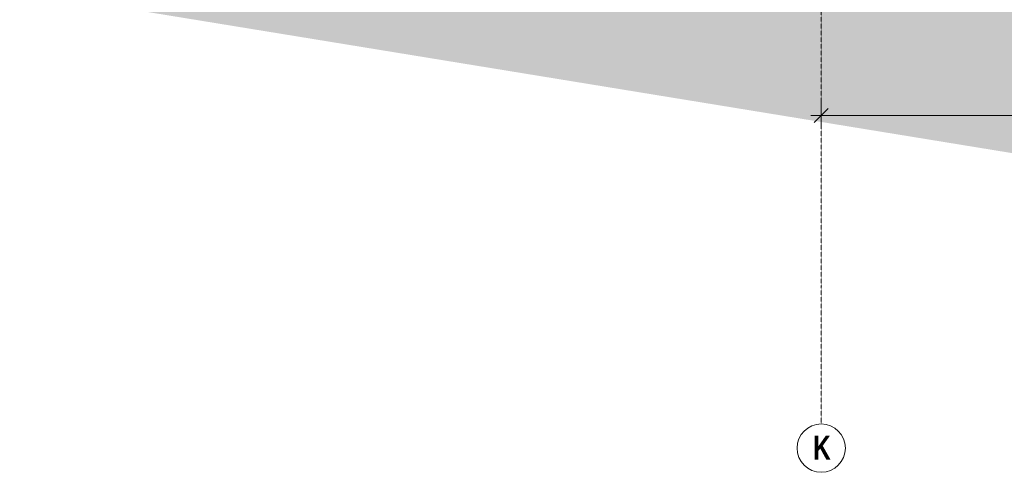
# Model space of a CAD drawing. Header units: metres. Extents: x -58265 to 590738, y -55036 to 35250.
# Tile 11 of 160: x 514049 to 521188, y -55036 to -51758. Entities that reach past the tile are written whole.
import ezdxf

# ---------------------------------------------------------------- set-up
doc = ezdxf.new("R2010")
doc.units = ezdxf.units.M
doc.header["$LTSCALE"] = 0.05
doc.header["$PDSIZE"] = 0.8
doc.linetypes.add('Strichlinie_ eng', pattern=[46, 30, -16])
for name, color, linetype in [('Ansicht Süd_3_A_1_Schraffuren', 7, 'Continuous'), ('Ansicht Süd_3_A_3_Achsen_Raster', 7, 'Continuous'), ('Ansicht Süd_3_A_4_Bemaßung_100', 7, 'Continuous')]:
    doc.layers.add(name, color=color, linetype=linetype)
doc.styles.add('ERSTELLTER_STIL_4', font='txt')

msp = doc.modelspace()

# ---------------------------------------------------------------- hatches: boundary and pattern name
at = {"layer": 'Ansicht Süd_3_A_1_Schraffuren', "linetype": 'Continuous', "lineweight": 18}
msp.add_hatch(color=9, dxfattribs=at).paths.add_polyline_path([(514049.5, -50686.1), (514049.5, -51551.1), (522644.4, -52952.6), (535804.2, -51713.8), (549514.4, -53082.8), (561141.9, -51988), (569574.8, -52564.9), (581633.5, -51759.6), (586181.4, -52952.6), (590713.8, -51299.2), (590713.8, -50686.1)])

# ---------------------------------------------------------------- linework, layer by layer
at = {"layer": 'Ansicht Süd_3_A_3_Achsen_Raster', "color": 7, "linetype": 'Strichlinie_ eng', "lineweight": 15}
for p, q in [((519860.9, -38686.1), (519860.9, -53686.1)), ((519860.9, -53686.1), (519860.9, -54686.1))]:
    msp.add_line(p, q, dxfattribs=at)
at = {"layer": 'Ansicht Süd_3_A_3_Achsen_Raster', "color": 7, "linetype": 'Continuous', "lineweight": 15}
msp.add_circle((519860.9, -54861.1), 175, dxfattribs=at)
at = {"layer": 'Ansicht Süd_3_A_3_Achsen_Raster', "color": 7, "linetype": 'Strichlinie_ eng', "lineweight": 15}
msp.add_point((519860.9, -53686.1), dxfattribs=at)
msp.add_point((519860.9, -53686.1), dxfattribs=at)
at = {"layer": 'Ansicht Süd_3_A_4_Bemaßung_100', "color": 7, "linetype": 'Continuous', "lineweight": 15}
for p, q in [((519860.9, -52546), (519860.9, -52358.3)), ((519785.8, -52452.1), (519860.9, -52452.1)), ((519911, -52402.1), (519810.8, -52502.2)), ((519860.9, -52452.1), (583560.9, -52452.1))]:
    msp.add_line(p, q, dxfattribs=at)

# ---------------------------------------------------------------- texts
at = {"layer": 'Ansicht Süd_3_A_3_Achsen_Raster', "color": 7, "linetype": 'Continuous', "lineweight": 20, "insert": (519801.2, -54770.2), "char_height": 175, "attachment_point": 1, "style": 'ERSTELLTER_STIL_4'}
msp.add_mtext('\\A1;{\\pql;\\pt0;\\fSwis721 LtCn BT|b1|i0|c0|p0;\\W1.000000;K}', dxfattribs=at)

doc.saveas('drawing.dxf')
